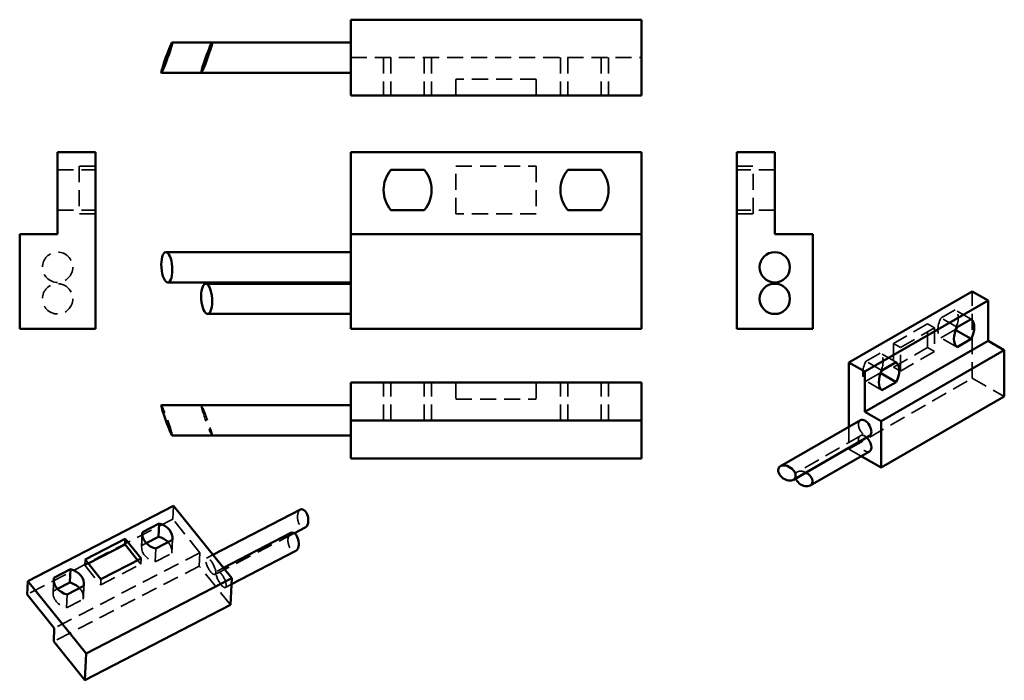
# Model space of a CAD drawing. Header units: millimetres. Extents: x 3.3 to 81.3, y 2.4 to 54.7.
import ezdxf

# ---------------------------------------------------------------- set-up
doc = ezdxf.new("R2010")
doc.units = ezdxf.units.MM
doc.header["$LTSCALE"] = 0.2
doc.linetypes.add('CACHE', pattern=[9.525, 6.35, -3.175])
doc.layers.add('Arêtes cachées(ISO)', color=6, linetype='CACHE', lineweight=35)
doc.layers.add('Arêtes visibles(ISO)', color=7, linetype='Continuous', lineweight=50)

msp = doc.modelspace()

# ---------------------------------------------------------------- linework, layer by layer
at = {"layer": 'Arêtes cachées(ISO)'}
for p, q in [((29.549, 51.725), (52.549, 51.725)), ((32.149, 51.725), (32.149, 48.725)), ((32.728, 51.725), (32.728, 48.725)), ((35.37, 51.725), (35.37, 48.725)), ((35.949, 51.725), (35.949, 48.725)), ((46.149, 51.725), (46.149, 48.725)), ((46.728, 51.725), (46.728, 48.725)), ((49.37, 51.725), (49.37, 48.725)), ((49.949, 51.725), (49.949, 48.725)), ((44.224, 50.025), (37.874, 50.025)), ((37.874, 48.725), (37.874, 50.025)), ((44.224, 48.725), (44.224, 50.025)), ((9.342, 43.138), (8.042, 43.138)), ((8.042, 43.138), (8.042, 39.338)), ((37.874, 39.338), (37.874, 43.138)), ((37.874, 43.138), (44.224, 43.138)), ((44.224, 43.138), (44.224, 39.338)), ((60.112, 43.138), (61.412, 43.138)), ((61.412, 39.338), (61.412, 43.138)), ((6.342, 42.838), (9.342, 42.838)), ((63.112, 42.838), (60.112, 42.838)), ((6.342, 39.638), (9.342, 39.638)), ((9.342, 39.338), (8.042, 39.338)), ((44.224, 39.338), (37.874, 39.338)), ((63.112, 39.638), (60.112, 39.638)), ((60.112, 39.338), (61.412, 39.338)), ((78.734, 26.341), (78.734, 33.209)), ((77.385, 31.745), (76.264, 31.1)), ((78.658, 31.012), (77.385, 31.745)), ((75.202, 30.635), (72.508, 29.084)), ((75.202, 30.635), (75.754, 30.317)), ((75.202, 28.771), (75.202, 30.635)), ((77.537, 30.367), (76.264, 31.1)), ((73.06, 28.766), (75.754, 30.317)), ((75.754, 30.317), (75.754, 28.453)), ((76.264, 29.53), (77.385, 30.175)), ((77.438, 30.145), (77.385, 30.175)), ((72.508, 29.084), (72.508, 27.22)), ((72.508, 29.084), (73.06, 28.766)), ((77.537, 28.797), (76.264, 29.53)), ((71.446, 28.325), (70.325, 27.679)), ((72.718, 27.592), (71.446, 28.325)), ((72.508, 27.22), (75.202, 28.771)), ((73.06, 26.902), (73.06, 28.766)), ((75.754, 28.453), (73.06, 26.902)), ((75.202, 28.771), (75.754, 28.453)), ((71.598, 26.946), (70.325, 27.679)), ((70.325, 26.11), (71.446, 26.755)), ((71.498, 26.725), (71.446, 26.755)), ((72.508, 27.22), (73.06, 26.902)), ((32.149, 22.986), (32.149, 25.986)), ((32.728, 22.986), (32.728, 25.986)), ((35.37, 22.986), (35.37, 25.986)), ((35.949, 22.986), (35.949, 25.986)), ((37.874, 25.986), (37.874, 24.686)), ((44.224, 25.986), (44.224, 24.686)), ((46.149, 22.986), (46.149, 25.986)), ((46.728, 22.986), (46.728, 25.986)), ((49.37, 22.986), (49.37, 25.986)), ((49.949, 22.986), (49.949, 25.986)), ((68.976, 20.722), (78.734, 26.341)), ((71.598, 25.377), (70.325, 26.11)), ((78.734, 26.341), (81.28, 24.875)), ((37.874, 24.686), (44.224, 24.686)), ((68.976, 22.481), (68.976, 20.722)), ((69.889, 21.781), (64.899, 18.907)), ((68.976, 20.722), (69.956, 20.157)), ((15.505, 16.236), (15.457, 15.179)), ((15.457, 15.179), (3.938, 9.214)), ((17.603, 12.51), (15.457, 15.179)), ((12.996, 13.003), (13.044, 14.06)), ((18.798, 10.795), (25.089, 14.053)), ((13.004, 13.094), (13.044, 13.969)), ((13.351, 13.274), (13.004, 13.094)), ((15.383, 12.466), (15.431, 13.523)), ((15.392, 12.557), (15.44, 13.614)), ((17.603, 12.51), (6.083, 6.545)), ((14.06, 11.78), (14.108, 12.837)), ((17.603, 12.51), (17.555, 11.453)), ((8.519, 11.978), (8.498, 11.52)), ((12.932, 11.607), (12.678, 11.923)), ((12.953, 12.065), (12.932, 11.607)), ((14.06, 11.78), (15.383, 12.466)), ((18.136, 12.074), (18.64, 12.335)), ((17.555, 11.453), (6.036, 5.488)), ((8.772, 11.662), (8.498, 11.52)), ((8.498, 11.52), (9.752, 9.96)), ((9.752, 9.96), (12.932, 11.607)), ((20.03, 8.373), (17.555, 11.453)), ((18.961, 11.047), (19.465, 11.309)), ((5.984, 9.373), (6.032, 10.43)), ((5.993, 9.464), (6.032, 10.338)), ((9.773, 10.418), (9.752, 9.96)), ((6.339, 9.643), (5.993, 9.464)), ((8.372, 8.835), (8.42, 9.892)), ((8.38, 8.926), (8.428, 9.983)), ((19.623, 9.769), (20.104, 10.018)), ((7.049, 8.15), (7.096, 9.207)), ((7.049, 8.15), (8.372, 8.835))]:
    msp.add_line(p, q, dxfattribs=at)
for centre in [(6.342, 35.119), (6.342, 32.619)]:
    msp.add_circle(centre, 1.2, dxfattribs=at)
for centre, major_axis, ratio, start_param, end_param in [((76.57, 30.491), (0.749, 1.3), 0.578093, 4.801355, 6.190352), ((77.079, 30.784), (-0.749, -1.3), 0.578093, 4.801355, 6.190352), ((70.631, 27.07), (0.749, 1.3), 0.578093, 4.801355, 6.190352), ((71.14, 27.364), (-0.749, -1.3), 0.578093, 4.801355, 6.190352), ((14.986, 22.986), (-0.432, 1.2), 0.055984, 3.121457, 6.26305), ((70.249, 22.383), (0.359, -0.624), 0.578093, 3.141593, 6.283185), ((70.249, 21.157), (0.359, -0.624), 0.578093, 2.06688, 6.283185), ((65.41, 18.37), (-0.631, 0.427), 0.669625, 4.893028, 7.042454), ((25.761, 15.212), (-0.115, 0.738), 0.559132, 0.185381, 3.326974), ((25.004, 13.366), (-0.115, 0.738), 0.559132, 0.185381, 3.326974), ((13.893, 12.624), (1.498, -0.068), 0.808979, 6.20791, 6.972537), ((14.494, 12.936), (-1.498, 0.068), 0.808979, 6.20791, 7.596906), ((7.483, 9.305), (-1.498, 0.068), 0.808979, 6.20791, 7.596906), ((6.882, 8.994), (1.498, -0.068), 0.808979, 6.20791, 6.972537)]:
    msp.add_ellipse(centre, major_axis=major_axis, ratio=ratio, start_param=start_param, end_param=end_param, dxfattribs=at)
for centre, major_axis, ratio in [((18.144, 22.986), (-0.432, 1.2), 0.055984), ((18.467, 11.435), (0.331, -0.639), 0.341182), ((19.292, 10.408), (0.331, -0.639), 0.341182)]:
    msp.add_ellipse(centre, major_axis=major_axis, ratio=ratio, dxfattribs=at)
at = {"layer": 'Arêtes visibles(ISO)'}
for p, q in [((29.549, 48.725), (29.549, 54.725)), ((52.549, 54.725), (29.549, 54.725)), ((52.549, 48.725), (52.549, 54.725)), ((18.574, 52.925), (15.416, 52.925)), ((29.549, 52.925), (18.574, 52.925)), ((17.714, 50.525), (14.556, 50.525)), ((29.549, 50.525), (17.714, 50.525)), ((29.549, 48.725), (52.549, 48.725)), ((9.342, 44.238), (6.342, 44.238)), ((6.342, 44.238), (6.342, 37.738)), ((9.342, 30.238), (9.342, 44.238)), ((29.549, 37.738), (29.549, 44.238)), ((29.549, 44.238), (52.549, 44.238)), ((52.549, 44.238), (52.549, 37.738)), ((60.112, 44.238), (63.112, 44.238)), ((60.112, 44.238), (60.112, 30.238)), ((63.112, 37.738), (63.112, 44.238)), ((32.728, 42.838), (35.37, 42.838)), ((46.728, 42.838), (49.37, 42.838)), ((35.37, 39.638), (32.728, 39.638)), ((49.37, 39.638), (46.728, 39.638)), ((6.342, 37.738), (3.342, 37.738)), ((3.342, 37.738), (3.342, 30.238)), ((29.549, 30.238), (29.549, 37.738)), ((29.549, 37.738), (52.549, 37.738)), ((52.549, 37.738), (52.549, 30.238)), ((63.112, 37.738), (66.112, 37.738)), ((66.112, 30.238), (66.112, 37.738)), ((29.549, 36.319), (14.91, 36.319)), ((29.549, 33.919), (15.062, 33.919)), ((29.549, 33.819), (18.068, 33.819)), ((78.734, 33.209), (68.976, 27.589)), ((78.734, 33.209), (80.007, 32.476)), ((70.249, 26.856), (80.007, 32.476)), ((80.007, 32.476), (80.007, 29.287)), ((29.549, 31.419), (18.22, 31.419)), ((77.537, 30.367), (78.658, 31.012)), ((9.342, 30.238), (3.342, 30.238)), ((52.549, 30.238), (29.549, 30.238)), ((60.112, 30.238), (66.112, 30.238)), ((78.658, 29.442), (77.438, 30.145)), ((70.249, 23.668), (80.007, 29.287)), ((78.658, 29.442), (77.537, 28.797)), ((80.007, 29.287), (81.28, 28.554)), ((71.522, 22.935), (81.28, 28.554)), ((81.28, 28.554), (81.28, 24.875)), ((68.976, 27.589), (70.249, 26.856)), ((68.976, 27.589), (68.976, 22.481)), ((71.598, 26.946), (72.718, 27.592)), ((70.249, 23.668), (70.249, 26.856)), ((72.718, 26.022), (71.498, 26.725)), ((29.549, 25.986), (29.549, 22.986)), ((52.549, 25.986), (29.549, 25.986)), ((52.549, 25.986), (52.549, 22.986)), ((72.718, 26.022), (71.598, 25.377)), ((29.549, 24.186), (14.556, 24.186)), ((81.28, 24.875), (71.522, 19.256)), ((70.249, 23.668), (71.522, 22.935)), ((29.549, 22.986), (52.549, 22.986)), ((29.549, 22.986), (29.549, 19.986)), ((52.549, 22.986), (52.549, 19.986)), ((69.889, 23.007), (63.559, 19.362)), ((71.522, 19.256), (71.522, 22.935)), ((29.549, 21.786), (15.416, 21.786)), ((70.608, 21.759), (64.581, 18.288)), ((70.608, 20.533), (65.921, 17.834)), ((29.549, 19.986), (52.549, 19.986)), ((69.956, 20.157), (71.522, 19.256)), ((3.986, 10.271), (15.505, 16.236)), ((15.505, 16.236), (20.126, 10.487)), ((18.64, 12.335), (25.572, 15.925)), ((13.052, 14.151), (14.375, 14.837)), ((14.327, 13.78), (14.375, 14.837)), ((13.044, 13.969), (13.052, 14.151)), ((19.465, 11.309), (24.815, 14.079)), ((25.089, 14.053), (25.949, 14.498)), ((8.519, 11.978), (11.699, 13.625)), ((11.699, 13.625), (11.678, 13.167)), ((11.699, 13.625), (12.953, 12.065)), ((14.327, 13.78), (13.351, 13.274)), ((15.431, 13.523), (14.108, 12.837)), ((11.678, 13.167), (8.772, 11.662)), ((12.678, 11.923), (11.678, 13.167)), ((20.104, 10.018), (25.193, 12.653)), ((9.773, 10.418), (8.519, 11.978)), ((12.953, 12.065), (9.773, 10.418)), ((6.04, 10.521), (7.363, 11.206)), ((7.316, 10.149), (7.363, 11.206)), ((3.986, 10.271), (3.938, 9.214)), ((8.606, 4.522), (3.986, 10.271)), ((6.032, 10.338), (6.04, 10.521)), ((7.316, 10.149), (6.339, 9.643)), ((20.126, 10.487), (8.606, 4.522)), ((20.126, 10.487), (20.03, 8.373)), ((8.42, 9.892), (7.096, 9.207)), ((3.938, 9.214), (6.083, 6.545)), ((8.511, 2.408), (20.03, 8.373)), ((6.083, 6.545), (6.036, 5.488)), ((6.036, 5.488), (8.511, 2.408)), ((8.606, 4.522), (8.511, 2.408))]:
    msp.add_line(p, q, dxfattribs=at)
for centre in [(63.112, 35.119), (63.112, 32.619)]:
    msp.add_circle(centre, 1.2, dxfattribs=at)
for centre, start, end in [((34.649, 41.238), 140.20818, 219.79182), ((33.449, 41.238), 320.20818, 39.79182), ((48.649, 41.238), 140.20818, 219.79182), ((47.449, 41.238), 320.20818, 39.79182)]:
    msp.add_arc(centre, 2.5, start, end, dxfattribs=at)
for centre, major_axis, ratio in [((14.986, 51.725), (-0.432, -1.2), 0.055984), ((18.144, 51.725), (-0.432, -1.2), 0.055984), ((14.986, 35.119), (-0.087, 1.2), 0.356806), ((18.144, 32.619), (-0.087, 1.2), 0.356806), ((64.07, 18.825), (-0.631, 0.427), 0.669625)]:
    msp.add_ellipse(centre, major_axis=major_axis, ratio=ratio, dxfattribs=at)
for centre, major_axis, ratio, start_param, end_param in [((77.843, 29.758), (0.749, 1.3), 0.578093, 4.801355, 6.190352), ((78.352, 30.051), (-0.749, -1.3), 0.578093, 4.801355, 6.190352), ((71.903, 26.338), (0.749, 1.3), 0.578093, 4.801355, 6.190352), ((72.413, 26.631), (-0.749, -1.3), 0.578093, 4.801355, 6.190352), ((14.986, 22.986), (-0.432, 1.2), 0.055984, 6.26305, 9.404642), ((70.249, 22.383), (-0.359, 0.624), 0.578093, 3.141593, 6.283185), ((70.249, 21.157), (0.359, -0.624), 0.578093, 0, 2.06688), ((65.41, 18.37), (-0.631, 0.427), 0.669625, 0.759268, 4.893028), ((25.761, 15.212), (-0.115, 0.738), 0.559132, 3.326974, 6.468566), ((13.941, 13.681), (1.498, -0.068), 0.808979, 6.20791, 7.596906), ((14.542, 13.993), (-1.498, 0.068), 0.808979, 6.20791, 7.596906), ((25.004, 13.366), (-0.115, 0.738), 0.559132, 3.326974, 6.468566), ((13.893, 12.624), (-1.498, 0.068), 0.808979, 3.830944, 4.455313), ((6.929, 10.051), (1.498, -0.068), 0.808979, 6.20791, 7.596906), ((7.53, 10.362), (-1.498, 0.068), 0.808979, 6.20791, 7.596906), ((6.882, 8.994), (-1.498, 0.068), 0.808979, 3.830944, 4.455313)]:
    msp.add_ellipse(centre, major_axis=major_axis, ratio=ratio, start_param=start_param, end_param=end_param, dxfattribs=at)

doc.saveas('drawing.dxf')
